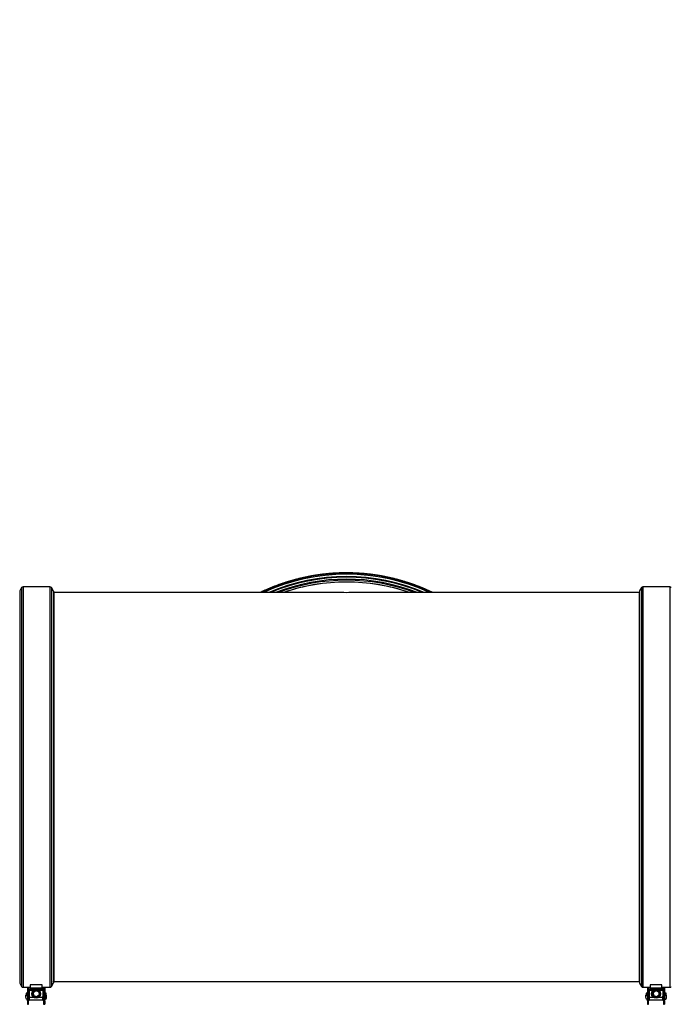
# Model space of a CAD drawing. Header units: millimetres. Extents: x 226 to 1023, y 71 to 732.
# Tile 49 of 110: x 328 to 387, y 540 to 629. Entities that reach past the tile are written whole.
import ezdxf

# ---------------------------------------------------------------- set-up
doc = ezdxf.new("R2010")
doc.units = ezdxf.units.MM
doc.layers.add('1', color=7, linetype='CONTINUOUS', true_color=0xffffff)
doc.layers.add('TOP', color=7, linetype='CONTINUOUS', true_color=0xffffff)
doc.styles.add('iso-1', font='isocp.shx')
doc.dimstyles.get("Standard").update_dxf_attribs({"dimtxt": 0.18, "dimasz": 0.18, "dimexe": 0.18, "dimexo": 0.0625, "dimgap": 0.09, "dimtad": 0, "dimtih": 1, "dimtoh": 1, "dimdec": 4, "dimzin": 0, "dimdsep": 46, "dimtxsty": 'Standard', "dimcen": 0.09, "dimadec": 0, "dimazin": 0, "dimtfac": 1, "dimtdec": 4, "dimtofl": 0, "dimtmove": 0, "dimatfit": 3, "dimfxl": 1, "dimtolj": 1, "dimtzin": 0, "dimarcsym": 0})

# ---------------------------------------------------------------- blocks, each defined once
blk = doc.blocks.new('DimnDraft3D5')
at = {"layer": 'TOP', "color": 2, "linetype": 'Continuous', "transparency": 16777216}
for p, q in [((241.659, 608.564), (241.659, 728.568)), ((474.11, 704.564), (474.11, 728.568)), ((241.659, 726.568), (474.11, 726.568))]:
    blk.add_line(p, q, dxfattribs=at)
for points in [[(241.659, 726.568), (245.159, 727.029), (245.159, 726.107), (241.659, 726.568)], [(474.11, 726.568), (470.61, 726.107), (470.61, 727.029), (474.11, 726.568)]]:
    blk.add_solid(points, dxfattribs=at)
at = {"layer": 'TOP', "color": 2, "linetype": 'Continuous', "transparency": 16777216, "insert": (354.321, 727.139), "char_height": 3.5, "attachment_point": 7, "line_spacing_factor": 0.963855, "style": 'iso-1'}
blk.add_mtext('\\W01.000;\\fisocp.shx,bigfont.shx;2325 ', dxfattribs=at)

msp = doc.modelspace()

# ---------------------------------------------------------------- linework, layer by layer
at = {"layer": '1', "color": 7, "linetype": 'Continuous'}
for p, q in [((328.033, 577.255), (327.86, 576.955)), ((327.86, 576.955), (327.86, 541.555)), ((330.592, 577.33), (328.163, 577.33)), ((330.91, 576.93), (330.722, 577.255)), ((330.91, 576.93), (330.91, 541.58)), ((356.452, 576.815), (330.941, 576.815)), ((383.801, 576.815), (358.29, 576.815)), ((384.021, 577.255), (383.848, 576.955)), ((383.848, 576.955), (383.848, 541.555)), ((386.581, 577.33), (384.151, 577.33)), ((327.86, 541.555), (328.033, 541.255)), ((328.846, 541.463), (328.846, 541.403)), ((329.846, 541.403), (328.846, 541.403)), ((328.846, 541.12), (328.846, 541.403)), ((329.846, 541.403), (329.846, 541.463)), ((329.846, 541.403), (329.846, 541.12)), ((330.722, 541.255), (330.91, 541.58)), ((330.941, 541.695), (383.801, 541.695)), ((383.848, 541.555), (384.021, 541.255)), ((384.834, 541.461), (384.834, 541.402)), ((384.834, 541.12), (384.834, 541.402)), ((385.834, 541.402), (384.834, 541.402)), ((385.834, 541.402), (385.834, 541.461)), ((385.834, 541.402), (385.834, 541.12)), ((328.163, 541.18), (328.846, 541.18)), ((328.396, 540.471), (328.571, 540.471)), ((328.396, 540.471), (328.396, 540.452)), ((328.396, 540.452), (328.571, 540.452)), ((328.396, 540.452), (328.396, 540.302)), ((328.446, 540.645), (328.446, 540.632)), ((328.571, 540.645), (328.446, 540.645)), ((328.446, 540.632), (328.571, 540.632)), ((328.446, 540.632), (328.446, 540.471)), ((328.571, 541.18), (328.571, 540.764)), ((328.571, 541.167), (328.671, 541.167)), ((328.671, 540.786), (328.571, 540.786)), ((328.571, 540.764), (328.571, 540.057)), ((328.671, 540.764), (328.571, 540.764)), ((328.671, 541.179), (328.671, 541.18)), ((328.671, 540.764), (328.671, 541.179)), ((328.671, 540.057), (328.671, 540.764)), ((328.746, 540.645), (328.671, 540.645)), ((328.671, 540.632), (328.746, 540.632)), ((328.696, 540.383), (328.671, 540.383)), ((329.094, 541.044), (328.746, 541.044)), ((328.746, 541.044), (328.746, 541.031)), ((328.746, 541.031), (329.079, 541.031)), ((328.746, 540.948), (328.746, 541.031)), ((328.746, 540.935), (328.746, 540.948)), ((329.09, 540.948), (328.746, 540.948)), ((328.746, 540.286), (328.746, 540.935)), ((328.746, 540.935), (329.075, 540.935)), ((328.846, 541.12), (329.846, 541.12)), ((328.946, 540.641), (328.946, 540.601)), ((329.306, 540.943), (329.028, 540.737)), ((329.028, 540.737), (329.068, 540.394)), ((329.028, 540.737), (329.081, 540.717)), ((329.114, 540.431), (329.068, 540.394)), ((329.068, 540.394), (329.385, 540.256)), ((329.081, 540.717), (329.313, 540.889)), ((329.114, 540.431), (329.081, 540.717)), ((329.083, 540.719), (329.114, 540.451)), ((329.114, 540.451), (329.379, 540.336)), ((329.114, 540.431), (329.114, 540.451)), ((329.379, 540.317), (329.114, 540.431)), ((329.624, 540.806), (329.306, 540.943)), ((329.306, 540.943), (329.313, 540.889)), ((329.313, 540.889), (329.578, 540.774)), ((329.379, 540.336), (329.609, 540.506)), ((329.611, 540.488), (329.379, 540.317)), ((329.379, 540.317), (329.379, 540.336)), ((329.385, 540.256), (329.379, 540.317)), ((329.385, 540.256), (329.664, 540.462)), ((329.624, 540.806), (329.578, 540.774)), ((329.578, 540.774), (329.611, 540.488)), ((329.946, 541.044), (329.592, 541.044)), ((329.946, 540.948), (329.602, 540.948)), ((329.607, 541.031), (329.946, 541.031)), ((329.664, 540.462), (329.611, 540.488)), ((329.617, 540.935), (329.946, 540.935)), ((329.664, 540.462), (329.624, 540.806)), ((329.746, 540.601), (329.746, 540.641)), ((329.846, 541.18), (330.592, 541.18)), ((329.946, 541.044), (329.946, 541.031)), ((329.946, 541.031), (329.946, 540.948)), ((329.946, 540.935), (329.946, 540.948)), ((329.946, 540.935), (329.946, 540.286)), ((330.021, 540.645), (329.946, 540.645)), ((329.946, 540.632), (330.021, 540.632)), ((330.021, 540.383), (329.996, 540.383)), ((330.021, 541.18), (330.021, 541.179)), ((330.021, 541.179), (330.021, 540.764)), ((330.021, 541.167), (330.121, 541.167)), ((330.121, 540.786), (330.021, 540.786)), ((330.021, 540.764), (330.021, 540.057)), ((330.121, 540.764), (330.021, 540.764)), ((330.121, 541.18), (330.121, 540.764)), ((330.121, 540.764), (330.121, 540.057)), ((330.246, 540.645), (330.121, 540.645)), ((330.121, 540.632), (330.246, 540.632)), ((330.296, 540.471), (330.121, 540.471)), ((330.296, 540.452), (330.121, 540.452)), ((330.246, 540.632), (330.246, 540.645)), ((330.246, 540.471), (330.246, 540.632)), ((330.296, 540.452), (330.296, 540.471)), ((330.296, 540.302), (330.296, 540.452)), ((384.151, 541.18), (384.834, 541.18)), ((384.384, 540.471), (384.384, 540.452)), ((384.384, 540.471), (384.559, 540.471)), ((384.384, 540.452), (384.559, 540.452)), ((384.384, 540.452), (384.384, 540.302)), ((384.559, 540.646), (384.434, 540.646)), ((384.434, 540.646), (384.434, 540.633)), ((384.434, 540.633), (384.434, 540.471)), ((384.434, 540.633), (384.559, 540.633)), ((384.559, 541.18), (384.559, 540.764)), ((384.559, 541.168), (384.659, 541.168)), ((384.659, 540.787), (384.559, 540.787)), ((384.559, 540.764), (384.559, 540.057)), ((384.659, 540.764), (384.559, 540.764)), ((384.659, 541.179), (384.659, 541.18)), ((384.659, 540.764), (384.659, 541.179)), ((384.659, 540.057), (384.659, 540.764)), ((384.734, 540.646), (384.659, 540.646)), ((384.659, 540.633), (384.734, 540.633)), ((384.684, 540.383), (384.659, 540.383)), ((385.083, 541.045), (384.734, 541.045)), ((384.734, 541.045), (384.734, 541.032)), ((384.734, 541.032), (385.068, 541.032)), ((384.734, 540.948), (384.734, 541.032)), ((384.734, 540.935), (384.734, 540.948)), ((385.078, 540.948), (384.734, 540.948)), ((384.734, 540.935), (385.064, 540.935)), ((384.734, 540.286), (384.734, 540.935)), ((384.834, 541.12), (385.834, 541.12)), ((384.934, 540.641), (384.934, 540.601)), ((385.295, 540.942), (385.017, 540.737)), ((385.017, 540.737), (385.069, 540.717)), ((385.017, 540.737), (385.056, 540.393)), ((385.102, 540.431), (385.056, 540.393)), ((385.056, 540.393), (385.374, 540.256)), ((385.069, 540.717), (385.301, 540.888)), ((385.102, 540.431), (385.069, 540.717)), ((385.072, 540.718), (385.102, 540.45)), ((385.102, 540.45), (385.367, 540.335)), ((385.102, 540.431), (385.102, 540.45)), ((385.367, 540.316), (385.102, 540.431)), ((385.613, 540.805), (385.295, 540.942)), ((385.295, 540.942), (385.301, 540.888)), ((385.301, 540.888), (385.566, 540.774)), ((385.367, 540.335), (385.597, 540.506)), ((385.599, 540.488), (385.367, 540.316)), ((385.367, 540.316), (385.367, 540.335)), ((385.374, 540.256), (385.367, 540.316)), ((385.374, 540.256), (385.652, 540.462)), ((385.613, 540.805), (385.566, 540.774)), ((385.566, 540.774), (385.599, 540.488)), ((385.934, 541.045), (385.58, 541.045)), ((385.934, 540.948), (385.59, 540.948)), ((385.595, 541.032), (385.934, 541.032)), ((385.652, 540.462), (385.599, 540.488)), ((385.605, 540.935), (385.934, 540.935)), ((385.652, 540.462), (385.613, 540.805)), ((385.734, 540.601), (385.734, 540.641)), ((385.834, 541.18), (386.581, 541.18)), ((385.934, 541.045), (385.934, 541.032)), ((385.934, 541.032), (385.934, 540.948)), ((385.934, 540.935), (385.934, 540.948)), ((385.934, 540.935), (385.934, 540.286)), ((386.009, 540.646), (385.934, 540.646)), ((385.934, 540.633), (386.009, 540.633)), ((386.009, 540.383), (385.984, 540.383)), ((386.009, 541.18), (386.009, 541.179)), ((386.009, 541.179), (386.009, 540.764)), ((386.009, 541.168), (386.109, 541.168)), ((386.109, 540.787), (386.009, 540.787)), ((386.009, 540.764), (386.009, 540.057)), ((386.109, 540.764), (386.009, 540.764)), ((386.109, 541.18), (386.109, 540.764)), ((386.109, 540.764), (386.109, 540.057)), ((386.234, 540.646), (386.109, 540.646)), ((386.109, 540.633), (386.234, 540.633)), ((386.284, 540.471), (386.109, 540.471)), ((386.284, 540.452), (386.109, 540.452)), ((386.234, 540.633), (386.234, 540.646)), ((386.234, 540.471), (386.234, 540.633)), ((386.284, 540.452), (386.284, 540.471)), ((386.284, 540.302), (386.284, 540.452)), ((328.571, 539.962), (328.571, 540.057)), ((328.571, 539.962), (328.671, 539.962)), ((328.571, 539.962), (328.571, 539.648)), ((328.571, 539.648), (328.671, 539.648)), ((328.746, 540.272), (328.671, 540.272)), ((328.671, 540.253), (328.746, 540.253)), ((328.671, 540.057), (328.671, 539.962)), ((328.746, 540.053), (328.671, 540.053)), ((328.671, 539.648), (328.671, 539.962)), ((328.746, 540.052), (328.746, 540.286)), ((328.746, 540.052), (329.946, 540.052)), ((329.946, 540.052), (329.946, 540.286)), ((330.021, 540.272), (329.946, 540.272)), ((329.946, 540.253), (330.021, 540.253)), ((330.021, 540.053), (329.946, 540.053)), ((330.021, 539.962), (330.021, 540.057)), ((330.021, 539.962), (330.121, 539.962)), ((330.021, 539.962), (330.021, 539.648)), ((330.021, 539.648), (330.121, 539.648)), ((330.121, 539.962), (330.121, 540.057)), ((330.121, 539.962), (330.121, 539.648)), ((384.559, 539.962), (384.559, 540.057)), ((384.559, 539.962), (384.659, 539.962)), ((384.559, 539.962), (384.559, 539.648)), ((384.559, 539.648), (384.659, 539.648)), ((384.734, 540.272), (384.659, 540.272)), ((384.659, 540.252), (384.734, 540.252)), ((384.659, 540.057), (384.659, 539.962)), ((384.734, 540.053), (384.659, 540.053)), ((384.659, 539.648), (384.659, 539.962)), ((384.734, 540.052), (384.734, 540.286)), ((384.734, 540.052), (385.934, 540.052)), ((385.934, 540.052), (385.934, 540.286)), ((386.009, 540.272), (385.934, 540.272)), ((385.934, 540.252), (386.009, 540.252)), ((386.009, 540.053), (385.934, 540.053)), ((386.009, 539.962), (386.009, 540.057)), ((386.009, 539.962), (386.109, 539.962)), ((386.009, 539.962), (386.009, 539.648)), ((386.009, 539.648), (386.109, 539.648)), ((386.109, 539.962), (386.109, 540.057)), ((386.109, 539.962), (386.109, 539.648))]:
    msp.add_line(p, q, dxfattribs=at)
at = {"layer": '1', "color": 252, "linetype": 'Continuous'}
for p, q in [((328.033, 577.255), (328.033, 541.255)), ((328.163, 577.33), (328.163, 541.18)), ((330.592, 577.33), (330.592, 541.18)), ((330.722, 577.255), (330.722, 541.255)), ((330.941, 576.815), (330.941, 541.695)), ((383.801, 576.815), (383.801, 541.695)), ((384.021, 577.255), (384.021, 541.255)), ((384.151, 577.33), (384.151, 541.18)), ((386.581, 577.33), (386.581, 541.18)), ((328.696, 540.383), (328.746, 540.383)), ((329.946, 540.383), (329.996, 540.383)), ((384.684, 540.383), (384.734, 540.383)), ((385.934, 540.383), (385.984, 540.383)), ((328.671, 540.057), (328.571, 540.057)), ((328.746, 540.286), (329.1, 540.286)), ((329.592, 540.286), (329.946, 540.286)), ((330.121, 540.057), (330.021, 540.057)), ((384.659, 540.057), (384.559, 540.057)), ((384.734, 540.286), (385.088, 540.286)), ((385.581, 540.286), (385.934, 540.286)), ((386.109, 540.057), (386.009, 540.057))]:
    msp.add_line(p, q, dxfattribs=at)
at = {"layer": '1', "color": 7, "linetype": 'Continuous'}
for centre, start, end in [((328.163, 577.18), 90, 150), ((330.592, 577.18), 30, 90), ((384.151, 577.18), 90, 150), ((386.581, 577.18), 30, 90), ((328.163, 541.33), 210, 270), ((330.592, 541.33), 270, 330), ((384.151, 541.33), 210, 270), ((386.581, 541.33), 270, 330)]:
    msp.add_arc(centre, 0.15, start, end, dxfattribs=at)
at = {"layer": '1', "color": 7, "linetype": 'Continuous', "extrusion": (0, 0, -1)}
for centre, start, end in [((-330.941, 576.915), 270, 288.53232), ((-383.801, 576.915), 242.19035, 270), ((-330.941, 541.595), 71.46768, 90), ((-383.801, 541.595), 90, 117.80965)]:
    msp.add_arc(centre, 0.1, start, end, dxfattribs=at)
at = {"layer": '1', "color": 252, "linetype": 'Continuous'}
for centre, major_axis, start_param, end_param in [((357.371, 560.617), (-17.995, 0), 4.264614, 5.160164), ((357.371, 560.583), (-17.995, 0), 4.268934, 5.155844), ((357.371, 560.576), (-17.906, 0), 4.280518, 5.14426), ((357.371, 560.572), (-17.715, 0), 4.30516, 5.119618), ((357.371, 560.567), (-17.655, 0), 4.313701, 5.111077)]:
    msp.add_ellipse(centre, major_axis=major_axis, ratio=0.99863, start_param=start_param, end_param=end_param, dxfattribs=at)
at = {"layer": '1', "color": 7, "linetype": 'Continuous'}
for centre, major_axis, ratio, start_param, end_param in [((357.371, 560.389), (-17.655, 0), 0.99863, 4.340503, 5.084275), ((357.371, 560.384), (-17.56, 0), 0.99863, 4.355524, 5.069254), ((357.371, 560.223), (17.56, 0), 0.99863, 1.570796, 1.900467), ((357.371, 560.223), (-17.56, 0), 0.99863, 4.382816, 5.041962), ((357.371, 560.223), (17.56, 0), 0.99863, 1.241125, 1.570796), ((357.371, 559.255), (-12.738, 12.738), 0.948965, 5.471607, 5.523983), ((357.371, 559.255), (12.738, 12.738), 0.948965, 0.759202, 0.811578), ((329.346, 540.641), (-0.4, 0), 0.99794, 3.141593, 6.283185), ((385.334, 540.641), (-0.4, 0), 0.997911, 3.141592, 6.283185), ((328.646, 540.302), (-0.25, 0), 0.99794, 0, 1.266086), ((330.046, 540.302), (0.25, 0), 0.99794, 5.017099, 6.283185), ((384.634, 540.302), (-0.25, 0), 0.997911, 0, 1.266085), ((386.034, 540.302), (0.25, 0), 0.997911, 5.0171, 6.283185)]:
    msp.add_ellipse(centre, major_axis=major_axis, ratio=ratio, start_param=start_param, end_param=end_param, dxfattribs=at)
for centre, major_axis, ratio in [((329.346, 540.601), (0.4, 0), 0.99794), ((329.346, 540.6), (-0.375, 0), 0.99794), ((385.334, 540.601), (0.4, 0), 0.997911), ((385.334, 540.599), (-0.375, 0), 0.997911)]:
    msp.add_ellipse(centre, major_axis=major_axis, ratio=ratio, dxfattribs=at)
for points, knots in [([(365.163, 576.815), (365.154, 576.819), (365.102, 576.844), (365.006, 576.89), (364.875, 576.951), (364.743, 577.01), (364.611, 577.069), (364.478, 577.127), (364.345, 577.183), (364.212, 577.238), (364.078, 577.293), (363.943, 577.346), (363.808, 577.398), (363.673, 577.449), (363.537, 577.499), (363.401, 577.548), (363.265, 577.596), (363.128, 577.643), (362.991, 577.689), (362.853, 577.733), (362.715, 577.777), (362.577, 577.819), (362.438, 577.86), (362.299, 577.9), (362.16, 577.939), (362.021, 577.977), (361.881, 578.014), (361.741, 578.05), (361.6, 578.084), (361.459, 578.117), (361.318, 578.15), (361.177, 578.181), (361.036, 578.211), (360.894, 578.24), (360.752, 578.267), (360.61, 578.294), (360.468, 578.319), (360.325, 578.344), (360.182, 578.367), (360.039, 578.389), (359.896, 578.41), (359.753, 578.429), (359.609, 578.448), (359.466, 578.465), (359.322, 578.481), (359.178, 578.497), (359.034, 578.51), (358.89, 578.523), (358.746, 578.535), (358.602, 578.545), (358.457, 578.555), (358.313, 578.563), (358.169, 578.57), (358.024, 578.575), (357.88, 578.58), (357.735, 578.584), (357.59, 578.586), (357.446, 578.587), (357.301, 578.587), (357.156, 578.586), (357.012, 578.584), (356.867, 578.58), (356.723, 578.576), (356.578, 578.57), (356.434, 578.563), (356.289, 578.555), (356.145, 578.546), (356.001, 578.535), (355.857, 578.524), (355.713, 578.511), (355.569, 578.497), (355.425, 578.482), (355.281, 578.466), (355.137, 578.448), (354.994, 578.43), (354.851, 578.41), (354.708, 578.389), (354.565, 578.367), (354.422, 578.344), (354.279, 578.32), (354.137, 578.295), (353.995, 578.268), (353.853, 578.24), (353.711, 578.212), (353.57, 578.182), (353.428, 578.151), (353.287, 578.118), (353.147, 578.085), (353.006, 578.051), (352.866, 578.015), (352.726, 577.978), (352.587, 577.94), (352.447, 577.901), (352.308, 577.861), (352.17, 577.82), (352.031, 577.778), (351.893, 577.734), (351.756, 577.69), (351.619, 577.644), (351.482, 577.598), (351.345, 577.55), (351.209, 577.501), (351.074, 577.451), (350.938, 577.4), (350.803, 577.348), (350.669, 577.294), (350.535, 577.24), (350.401, 577.185), (350.268, 577.128), (350.136, 577.07), (350.003, 577.012), (349.872, 576.952), (349.74, 576.891), (349.643, 576.846), (349.59, 576.82), (349.58, 576.815)], [0, 0, 0, 0, 0.001825, 0.010799, 0.019773, 0.028747, 0.037721, 0.046694, 0.055668, 0.064642, 0.073616, 0.08259, 0.091564, 0.100538, 0.109512, 0.118486, 0.12746, 0.136434, 0.145408, 0.154382, 0.163355, 0.172329, 0.181303, 0.190277, 0.199251, 0.208225, 0.217199, 0.226173, 0.235147, 0.244121, 0.253095, 0.262069, 0.271043, 0.280017, 0.28899, 0.297964, 0.306938, 0.315912, 0.324886, 0.33386, 0.342834, 0.351808, 0.360782, 0.369756, 0.37873, 0.387704, 0.396678, 0.405652, 0.414626, 0.4236, 0.432574, 0.441547, 0.450521, 0.459495, 0.468469, 0.477443, 0.486417, 0.495391, 0.504365, 0.513339, 0.522313, 0.531287, 0.540261, 0.549235, 0.558209, 0.567183, 0.576157, 0.585131, 0.594104, 0.603078, 0.612052, 0.621026, 0.63, 0.638974, 0.647948, 0.656922, 0.665896, 0.67487, 0.683844, 0.692818, 0.701792, 0.710766, 0.71974, 0.728714, 0.737687, 0.746661, 0.755635, 0.764609, 0.773583, 0.782557, 0.791531, 0.800505, 0.809479, 0.818453, 0.827427, 0.836401, 0.845375, 0.854349, 0.863323, 0.872296, 0.88127, 0.890244, 0.899218, 0.908192, 0.917166, 0.92614, 0.935114, 0.944088, 0.953062, 0.962036, 0.97101, 0.979984, 0.988957, 0.997931, 1, 1, 1, 1]), ([(328.746, 540.329), (328.746, 540.33), (328.746, 540.331), (328.746, 540.339), (328.742, 540.354), (328.731, 540.37), (328.716, 540.38), (328.703, 540.382), (328.696, 540.383)], [0, 0, 0, 0, 0.123904, 0.249717, 0.495007, 0.629811, 0.814497, 1, 1, 1, 1]), ([(329.006, 540.942), (329.047, 541.008), (329.13, 541.08), (329.231, 541.113), (329.259, 541.119)], [0, 0, 0, 0, 0.731698, 1, 1, 1, 1]), ([(329.008, 540.949), (329.05, 541.015), (329.132, 541.084), (329.229, 541.115), (329.252, 541.121)], [0, 0, 0, 0, 0.769887, 1, 1, 1, 1]), ([(329.021, 540.944), (329.046, 540.978), (329.134, 541.066), (329.338, 541.133), (329.543, 541.071), (329.634, 540.985), (329.66, 540.952)], [0, 0, 0, 0, 0.172153, 0.500959, 0.829764, 1, 1, 1, 1]), ([(329.023, 540.95), (329.049, 540.985), (329.14, 541.073), (329.346, 541.136), (329.551, 541.07), (329.642, 540.981), (329.667, 540.945)], [0, 0, 0, 0, 0.17581, 0.500856, 0.825903, 1, 1, 1, 1]), ([(329.038, 540.946), (329.043, 540.951), (329.101, 541.016), (329.255, 541.103), (329.487, 541.081), (329.605, 540.995), (329.645, 540.95)], [0, 0, 0, 0, 0.030466, 0.384344, 0.738223, 1, 1, 1, 1]), ([(329.041, 540.951), (329.046, 540.958), (329.106, 541.023), (329.263, 541.108), (329.496, 541.081), (329.613, 540.992), (329.653, 540.944)], [0, 0, 0, 0, 0.036133, 0.385593, 0.735052, 1, 1, 1, 1]), ([(329.413, 541.122), (329.414, 541.121), (329.495, 541.107), (329.594, 541.055), (329.661, 540.973), (329.674, 540.953)], [0, 0, 0, 0, 0.011485, 0.776357, 1, 1, 1, 1]), ([(329.436, 541.12), (329.511, 541.102), (329.603, 541.049), (329.667, 540.968), (329.681, 540.947)], [0, 0, 0, 0, 0.754872, 1, 1, 1, 1]), ([(329.946, 540.329), (329.946, 540.33), (329.946, 540.331), (329.946, 540.339), (329.95, 540.357), (329.966, 540.374), (329.983, 540.382), (329.992, 540.382), (329.996, 540.383)], [0, 0, 0, 0, 0.124152, 0.250222, 0.495966, 0.746382, 0.874519, 1, 1, 1, 1]), ([(384.734, 540.33), (384.734, 540.331), (384.734, 540.332), (384.734, 540.34), (384.731, 540.354), (384.719, 540.37), (384.704, 540.381), (384.691, 540.382), (384.684, 540.383)], [0, 0, 0, 0, 0.123904, 0.249717, 0.495007, 0.629811, 0.814497, 1, 1, 1, 1]), ([(384.994, 540.942), (385.035, 541.008), (385.118, 541.08), (385.219, 541.113), (385.246, 541.119)], [0, 0, 0, 0, 0.735286, 1, 1, 1, 1]), ([(384.996, 540.949), (385.038, 541.015), (385.12, 541.084), (385.217, 541.115), (385.239, 541.121)], [0, 0, 0, 0, 0.774389, 1, 1, 1, 1]), ([(385.009, 540.944), (385.034, 540.978), (385.122, 541.066), (385.326, 541.133), (385.532, 541.071), (385.623, 540.985), (385.649, 540.952)], [0, 0, 0, 0, 0.172546, 0.501049, 0.829553, 1, 1, 1, 1]), ([(385.011, 540.95), (385.037, 540.985), (385.128, 541.073), (385.334, 541.136), (385.54, 541.07), (385.63, 540.981), (385.656, 540.945)], [0, 0, 0, 0, 0.176162, 0.500855, 0.825548, 1, 1, 1, 1]), ([(385.027, 540.945), (385.031, 540.951), (385.089, 541.016), (385.243, 541.103), (385.475, 541.081), (385.593, 540.995), (385.633, 540.95)], [0, 0, 0, 0, 0.030848, 0.384587, 0.738326, 1, 1, 1, 1]), ([(385.029, 540.951), (385.034, 540.958), (385.094, 541.023), (385.251, 541.108), (385.484, 541.081), (385.601, 540.992), (385.641, 540.944)], [0, 0, 0, 0, 0.036501, 0.385756, 0.735012, 1, 1, 1, 1]), ([(385.403, 541.122), (385.403, 541.122), (385.484, 541.107), (385.582, 541.055), (385.649, 540.973), (385.663, 540.953)], [0, 0, 0, 0, 0.005958, 0.773781, 1, 1, 1, 1]), ([(385.426, 541.12), (385.5, 541.102), (385.592, 541.049), (385.656, 540.968), (385.669, 540.947)], [0, 0, 0, 0, 0.752553, 1, 1, 1, 1]), ([(385.934, 540.33), (385.934, 540.331), (385.934, 540.332), (385.935, 540.34), (385.938, 540.358), (385.954, 540.375), (385.971, 540.382), (385.98, 540.383), (385.984, 540.383)], [0, 0, 0, 0, 0.124152, 0.250222, 0.495966, 0.746382, 0.874519, 1, 1, 1, 1])]:
    msp.add_open_spline(points, degree=3, knots=knots, dxfattribs=at)

# ---------------------------------------------------------------- dimensions: what is measured, and where the dimension line sits
at = {"layer": 'TOP', "color": 2, "linetype": 'Continuous', "lineweight": -3}
dim = msp.add_linear_dim(base=(474.11, 726.568), p1=(241.659, 608.564), p2=(474.11, 704.564), text='\\C2;2325', dimstyle='Standard', override={"dimtxt": 3.5, "dimasz": 3.5, "dimexe": 2, "dimexo": 0, "dimgap": 1.75, "dimtad": 1, "dimtih": 0, "dimdec": 0, "dimzin": 8, "dimtxsty": 'iso-1', "dimsah": 1, "dimclrd": 2, "dimclre": 2, "dimclrt": 2, "dimtm": -0.003937, "dimtdec": 2, "dimtofl": 1, "dimtmove": 0}, dxfattribs=at)
dim.commit()
dim.dimension.update_dxf_attribs({"geometry": 'DimnDraft3D5', "text_midpoint": (357.884, 726.568), "dimtype": 160})

doc.saveas('drawing.dxf')
